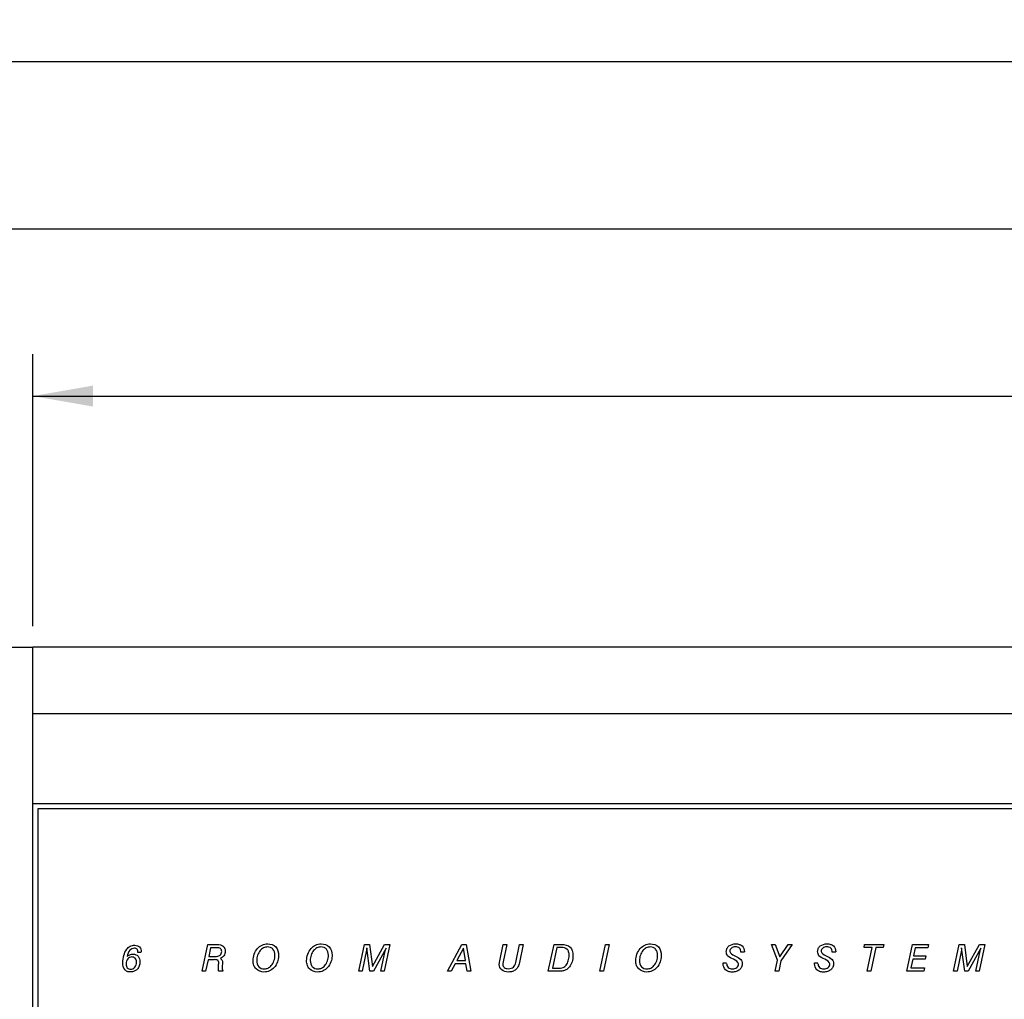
# Model space of a CAD drawing. Header units: inches. Extents: x -3.6 to 47.6, y 1.8 to 32.
# Tile 22 of 35: x 13.5 to 16.5, y 13.4 to 16.3. Entities that reach past the tile are written whole.
import ezdxf
from ezdxf.enums import TextEntityAlignment as Align

# ---------------------------------------------------------------- set-up
doc = ezdxf.new("R2010")
doc.units = ezdxf.units.IN
doc.header["$LTSCALE"] = 2.42
doc.header["$MEASUREMENT"] = 0
doc.layers.get('0').update_dxf_attribs({"linetype": 'CONTINUOUS'})
doc.layers.add('DIM', color=7, linetype='CONTINUOUS')
doc.styles.get("Standard").update_dxf_attribs({"font": 'arial'})
doc.dimstyles.new('DIMSTYLE_1', dxfattribs={"dimtxt": 0.125, "dimasz": 0.18, "dimexe": 0.125, "dimexo": 0.0625, "dimgap": 0.0625, "dimtad": 0, "dimtih": 1, "dimtoh": 1, "dimdec": 3, "dimzin": 4, "dimdsep": 46, "dimtxsty": 'Standard', "dimblk": '_FILLED', "dimblk1": '_FILLED', "dimblk2": '_FILLED', "dimcen": 0.09, "dimadec": 0, "dimazin": 0, "dimtp": 0.003, "dimtm": 0.003, "dimtfac": 1, "dimtdec": 3, "dimtofl": 0, "dimtmove": 0, "dimatfit": 3, "dimldrblk": '_FILLED', "dimfxl": 0, "dimtolj": 1, "dimtzin": 4, "dimarcsym": 0})

# ---------------------------------------------------------------- blocks, each defined once
blk = doc.blocks.new('_FILLED')
at = {"color": 0, "linetype": 'ByBlock'}
blk.add_solid([(0, 0), (-1, 0.174), (-1, -0.174)], dxfattribs=at)
blk = doc.blocks.new('*D1')
at = {"layer": 'DIM', "color": 7, "linetype": 'Continuous'}
for p, q in [((13.5693, 14.4943), (13.5693, 15.3068)), ((30.8493, 14.4943), (30.8493, 15.3068)), ((13.5693, 15.1818), (21.6468, 15.1818)), ((30.8493, 15.1818), (22.7718, 15.1818))]:
    blk.add_line(p, q, dxfattribs=at)
at = {"layer": 'DIM', "color": 7, "linetype": 'Continuous', "xscale": 0.18, "yscale": 0.18, "zscale": 0.18, "rotation": 180}
blk.add_blockref('_FILLED', (13.5693, 15.1818), dxfattribs=at)
at = {"layer": 'DIM', "color": 7, "linetype": 'Continuous', "xscale": 0.18, "yscale": 0.18, "zscale": 0.18}
blk.add_blockref('_FILLED', (30.8493, 15.1818), dxfattribs=at)
at = {"layer": 'DIM', "color": 7, "linetype": 'Continuous'}
for s, width, p, p2 in [('17.280', 1.404215, (21.7093, 15.1193), (22.4593, 15.1193)), ('[', 2.57645, (21.7093, 14.9318), (21.8343, 14.9318)), (']', 2.57645, (22.5843, 14.9318), (22.7093, 14.9318)), ('438,91', 1.404215, (21.8343, 14.9318), (22.5843, 14.9318))]:
    blk.add_text(s, height=0.125, dxfattribs=dict(at, width=width)).set_placement(p, p2, align=Align.FIT)
blk = doc.blocks.new('*D2')
at = {"layer": 'DIM', "color": 7, "linetype": 'Continuous'}
for p, q in [((13.0558, 13.4948), (13.0558, 15.8068)), ((31.3628, 13.4948), (31.3628, 15.8068)), ((13.0558, 15.6818), (21.7718, 15.6818)), ((31.3628, 15.6818), (22.6468, 15.6818))]:
    blk.add_line(p, q, dxfattribs=at)
at = {"layer": 'DIM', "color": 7, "linetype": 'Continuous', "xscale": 0.18, "yscale": 0.18, "zscale": 0.18, "rotation": 180}
blk.add_blockref('_FILLED', (13.0558, 15.6818), dxfattribs=at)
at = {"layer": 'DIM', "color": 7, "linetype": 'Continuous', "xscale": 0.18, "yscale": 0.18, "zscale": 0.18}
blk.add_blockref('_FILLED', (31.3628, 15.6818), dxfattribs=at)
at = {"layer": 'DIM', "color": 7, "linetype": 'Continuous'}
for s, width, p, p2 in [('18.307', 1.404215, (21.8343, 15.6193), (22.5843, 15.6193)), ('[', 2.57645, (21.8343, 15.4318), (21.9593, 15.4318)), (']', 2.57645, (22.3343, 15.4318), (22.4593, 15.4318)), ('465', 1.287094, (21.9593, 15.4318), (22.3343, 15.4318))]:
    blk.add_text(s, height=0.125, dxfattribs=dict(at, width=width)).set_placement(p, p2, align=Align.FIT)
blk = doc.blocks.new('*D3')
at = {"layer": 'DIM', "color": 7, "linetype": 'Continuous'}
for p, q in [((12.7093, 14.369), (12.7093, 16.3068)), ((31.7093, 14.369), (31.7093, 16.3068)), ((12.7093, 16.1818), (21.7093, 16.1818)), ((31.7093, 16.1818), (22.7093, 16.1818))]:
    blk.add_line(p, q, dxfattribs=at)
at = {"layer": 'DIM', "color": 7, "linetype": 'Continuous', "xscale": 0.18, "yscale": 0.18, "zscale": 0.18, "rotation": 180}
blk.add_blockref('_FILLED', (12.7093, 16.1818), dxfattribs=at)
at = {"layer": 'DIM', "color": 7, "linetype": 'Continuous', "xscale": 0.18, "yscale": 0.18, "zscale": 0.18}
blk.add_blockref('_FILLED', (31.7093, 16.1818), dxfattribs=at)
at = {"layer": 'DIM', "color": 7, "linetype": 'Continuous'}
for s, width, p, p2 in [('19.000', 1.404215, (21.7718, 16.1193), (22.5218, 16.1193)), ('[', 2.57645, (21.7718, 15.9318), (21.8968, 15.9318)), (']', 2.57645, (22.5218, 15.9318), (22.6468, 15.9318)), ('482,6', 1.430244, (21.8968, 15.9318), (22.5218, 15.9318))]:
    blk.add_text(s, height=0.125, dxfattribs=dict(at, width=width)).set_placement(p, p2, align=Align.FIT)

msp = doc.modelspace()

# ---------------------------------------------------------------- linework, layer by layer
at = {"color": 7, "linetype": 'Continuous'}
for p, q in [((12.8343, 14.4315), (13.5693, 14.4315)), ((13.5693, 10.9628), (13.5693, 14.4318)), ((30.8493, 14.4318), (13.5693, 14.4318)), ((30.8493, 14.2318), (13.5693, 14.2318)), ((30.8493, 13.9628), (13.5693, 13.9628)), ((13.5843, 13.9478), (13.5843, 11.4468)), ((30.8343, 13.9478), (13.5843, 13.9478)), ((14.0753, 13.4626), (14.0924, 13.5425)), ((14.0924, 13.5425), (14.1197, 13.5425)), ((14.5433, 13.4626), (14.5602, 13.5425)), ((14.5602, 13.5425), (14.5755, 13.5425)), ((14.5755, 13.5425), (14.5843, 13.4765)), ((14.5843, 13.4765), (14.6205, 13.5425)), ((14.6365, 13.5425), (14.6195, 13.4626)), ((14.6205, 13.5425), (14.6365, 13.5425)), ((14.8084, 13.4626), (14.8514, 13.5425)), ((14.8514, 13.5425), (14.8647, 13.5425)), ((14.8647, 13.5425), (14.8781, 13.4626)), ((14.9648, 13.4935), (14.9753, 13.5425)), ((14.9858, 13.5425), (14.9748, 13.4904)), ((14.9753, 13.5425), (14.9858, 13.5425)), ((15.0128, 13.489), (15.024, 13.5425)), ((15.0346, 13.5425), (15.0232, 13.4885)), ((15.024, 13.5425), (15.0346, 13.5425)), ((15.1097, 13.4626), (15.1268, 13.5425)), ((15.1268, 13.5425), (15.1496, 13.5425)), ((15.2638, 13.4626), (15.2807, 13.5425)), ((15.2918, 13.5425), (15.2748, 13.4626)), ((15.2807, 13.5425), (15.2918, 13.5425)), ((15.7947, 13.4957), (15.7767, 13.5425)), ((15.7767, 13.5425), (15.7878, 13.5425)), ((15.7878, 13.5425), (15.8016, 13.5055)), ((15.8016, 13.5055), (15.8263, 13.5425)), ((15.8384, 13.5425), (15.8051, 13.4941)), ((15.8263, 13.5425), (15.8384, 13.5425)), ((16.0532, 13.5334), (16.0551, 13.5425)), ((16.0551, 13.5425), (16.1123, 13.5425)), ((16.1123, 13.5425), (16.1103, 13.5334)), ((16.1809, 13.4626), (16.1977, 13.5425)), ((16.1977, 13.5425), (16.2461, 13.5425)), ((16.2461, 13.5425), (16.2439, 13.5327)), ((16.3208, 13.4626), (16.3377, 13.5425)), ((16.3377, 13.5425), (16.3531, 13.5425)), ((16.3531, 13.5425), (16.3619, 13.4765)), ((16.3619, 13.4765), (16.398, 13.5425)), ((16.414, 13.5425), (16.3971, 13.4626)), ((16.398, 13.5425), (16.414, 13.5425)), ((13.8934, 13.519), (13.8836, 13.519)), ((14.1007, 13.5331), (14.0952, 13.5066)), ((14.0952, 13.5066), (14.1145, 13.5066)), ((14.1195, 13.5331), (14.1007, 13.5331)), ((14.5666, 13.5257), (14.5536, 13.4626)), ((14.5766, 13.4626), (14.5672, 13.5327)), ((14.6251, 13.5317), (14.5869, 13.4626)), ((14.6096, 13.4626), (14.6225, 13.5236)), ((14.8564, 13.5315), (14.8367, 13.4945)), ((14.8622, 13.4945), (14.8564, 13.5315)), ((15.1355, 13.5334), (15.1223, 13.4716)), ((15.1482, 13.5334), (15.1355, 13.5334)), ((15.6957, 13.5196), (15.6854, 13.5196)), ((15.9686, 13.5196), (15.9583, 13.5196)), ((16.0775, 13.5334), (16.0532, 13.5334)), ((16.0625, 13.4626), (16.0775, 13.5334)), ((16.0882, 13.5334), (16.0732, 13.4626)), ((16.1103, 13.5334), (16.0882, 13.5334)), ((16.2062, 13.5327), (16.2011, 13.5085)), ((16.2011, 13.5085), (16.2377, 13.5085)), ((16.2439, 13.5327), (16.2062, 13.5327)), ((16.2377, 13.5085), (16.2356, 13.4991)), ((16.3442, 13.5257), (16.3311, 13.4626)), ((16.3541, 13.4626), (16.3447, 13.5327)), ((16.4026, 13.5317), (16.3644, 13.4626)), ((16.3871, 13.4626), (16.4, 13.5236)), ((14.0932, 13.4973), (14.0856, 13.4626)), ((14.1103, 13.4973), (14.0932, 13.4973)), ((14.1241, 13.4747), (14.1247, 13.4837)), ((14.1358, 13.4855), (14.1354, 13.4775)), ((14.8319, 13.4852), (14.8199, 13.4626)), ((14.8637, 13.4852), (14.8319, 13.4852)), ((14.8367, 13.4945), (14.8622, 13.4945)), ((14.8673, 13.4626), (14.8637, 13.4852)), ((15.6323, 13.4853), (15.6325, 13.4874)), ((15.6325, 13.4874), (15.6425, 13.4874)), ((15.7879, 13.4626), (15.7947, 13.4957)), ((15.8051, 13.4941), (15.7986, 13.4626)), ((15.9053, 13.4853), (15.9054, 13.4874)), ((15.9054, 13.4874), (15.9154, 13.4874)), ((16.1991, 13.4991), (16.1933, 13.4724)), ((16.2356, 13.4991), (16.1991, 13.4991)), ((14.0856, 13.4626), (14.0753, 13.4626)), ((14.1374, 13.4626), (14.1248, 13.4626)), ((14.1374, 13.4647), (14.1374, 13.4626)), ((14.5536, 13.4626), (14.5433, 13.4626)), ((14.5869, 13.4626), (14.5766, 13.4626)), ((14.6195, 13.4626), (14.6096, 13.4626)), ((14.8199, 13.4626), (14.8084, 13.4626)), ((14.8781, 13.4626), (14.8673, 13.4626)), ((15.1396, 13.4626), (15.1097, 13.4626)), ((15.1223, 13.4716), (15.1376, 13.4716)), ((15.2748, 13.4626), (15.2638, 13.4626)), ((15.7986, 13.4626), (15.7879, 13.4626)), ((16.0732, 13.4626), (16.0625, 13.4626)), ((16.232, 13.4626), (16.1809, 13.4626)), ((16.1933, 13.4724), (16.2341, 13.4724)), ((16.2341, 13.4724), (16.232, 13.4626)), ((16.3311, 13.4626), (16.3208, 13.4626)), ((16.3644, 13.4626), (16.3541, 13.4626)), ((16.3971, 13.4626), (16.3871, 13.4626))]:
    msp.add_line(p, q, dxfattribs=at)
for centre in [(15.8547, 13.9416), (16.1277, 13.9416)]:
    msp.add_arc(centre, 0.4719, 246.3559, 246.7867, dxfattribs=at)
for points, knots in [([(13.8546, 13.5334), (13.8564, 13.5349), (13.8621, 13.5389), (13.8741, 13.5417), (13.8905, 13.5373), (13.8934, 13.5255), (13.8934, 13.5203)], [0, 0, 0, 0, 0.132937, 0.398366, 0.696904, 1, 1, 1, 1]), ([(14.1197, 13.5425), (14.1231, 13.5425), (14.1289, 13.5425), (14.1371, 13.5392), (14.1431, 13.5324), (14.1451, 13.5213), (14.1422, 13.5084), (14.1342, 13.5026), (14.13, 13.5011)], [0, 0, 0, 0, 0.161252, 0.26881, 0.412726, 0.566755, 0.788334, 1, 1, 1, 1]), ([(14.2276, 13.4943), (14.2277, 13.501), (14.2301, 13.5142), (14.2393, 13.531), (14.254, 13.5424), (14.2739, 13.5464), (14.2989, 13.5385), (14.304, 13.5187), (14.3039, 13.5089), (14.3038, 13.5082)], [0, 0, 0, 0, 0.155813, 0.309889, 0.441385, 0.576364, 0.776285, 0.984345, 1, 1, 1, 1]), ([(14.2703, 13.5353), (14.2662, 13.5352), (14.2578, 13.5334), (14.2472, 13.5244), (14.2404, 13.5107), (14.2373, 13.4939), (14.2417, 13.4744), (14.2554, 13.4696), (14.2619, 13.4697), (14.2623, 13.4697)], [0, 0, 0, 0, 0.128284, 0.260394, 0.426243, 0.598951, 0.80057, 0.987701, 1, 1, 1, 1]), ([(14.2623, 13.4697), (14.2658, 13.4699), (14.2732, 13.4717), (14.2838, 13.4799), (14.2909, 13.4939), (14.2942, 13.5112), (14.2902, 13.5272), (14.2796, 13.5344), (14.2735, 13.5353), (14.2703, 13.5353)], [0, 0, 0, 0, 0.112829, 0.240134, 0.416624, 0.60616, 0.805713, 0.897924, 1, 1, 1, 1]), ([(14.3875, 13.4943), (14.3876, 13.501), (14.39, 13.5142), (14.3992, 13.531), (14.4139, 13.5424), (14.4338, 13.5464), (14.4588, 13.5385), (14.4639, 13.5187), (14.4638, 13.5089), (14.4637, 13.5082)], [0, 0, 0, 0, 0.155813, 0.309889, 0.441385, 0.576364, 0.776285, 0.984345, 1, 1, 1, 1]), ([(14.4302, 13.5353), (14.4261, 13.5352), (14.4177, 13.5334), (14.4071, 13.5244), (14.4003, 13.5107), (14.3972, 13.4939), (14.4016, 13.4744), (14.4153, 13.4696), (14.4218, 13.4697), (14.4222, 13.4697)], [0, 0, 0, 0, 0.128284, 0.260394, 0.426243, 0.598951, 0.80057, 0.987701, 1, 1, 1, 1]), ([(14.4222, 13.4697), (14.4257, 13.4699), (14.4331, 13.4717), (14.4437, 13.4799), (14.4508, 13.4939), (14.4541, 13.5112), (14.4501, 13.5272), (14.4395, 13.5344), (14.4334, 13.5353), (14.4302, 13.5353)], [0, 0, 0, 0, 0.112829, 0.240134, 0.416624, 0.60616, 0.805713, 0.897924, 1, 1, 1, 1]), ([(15.1496, 13.5425), (15.1586, 13.5425), (15.1736, 13.5401), (15.1826, 13.5235), (15.184, 13.5081), (15.1819, 13.4911), (15.1753, 13.4779), (15.1681, 13.4704), (15.1616, 13.4659), (15.1519, 13.4626), (15.1442, 13.4626), (15.1396, 13.4626)], [0, 0, 0, 0, 0.212047, 0.306026, 0.424695, 0.573903, 0.706192, 0.762566, 0.819646, 0.891423, 1, 1, 1, 1]), ([(15.3713, 13.4943), (15.3713, 13.501), (15.3737, 13.5142), (15.383, 13.531), (15.3977, 13.5424), (15.4175, 13.5464), (15.4425, 13.5385), (15.4476, 13.5187), (15.4475, 13.5089), (15.4475, 13.5082)], [0, 0, 0, 0, 0.155813, 0.309889, 0.441385, 0.576364, 0.776285, 0.984345, 1, 1, 1, 1]), ([(15.4139, 13.5353), (15.4098, 13.5352), (15.4015, 13.5334), (15.3908, 13.5244), (15.3841, 13.5107), (15.3809, 13.4939), (15.3853, 13.4744), (15.399, 13.4696), (15.4055, 13.4697), (15.4059, 13.4697)], [0, 0, 0, 0, 0.128284, 0.260394, 0.426243, 0.598951, 0.80057, 0.987701, 1, 1, 1, 1]), ([(15.4059, 13.4697), (15.4095, 13.4699), (15.4168, 13.4717), (15.4274, 13.4799), (15.4345, 13.4939), (15.4378, 13.5112), (15.4338, 13.5272), (15.4232, 13.5344), (15.4171, 13.5353), (15.4139, 13.5353)], [0, 0, 0, 0, 0.112829, 0.240134, 0.416624, 0.60616, 0.805713, 0.897924, 1, 1, 1, 1]), ([(15.6634, 13.4985), (15.6571, 13.5012), (15.6478, 13.5044), (15.6422, 13.5146), (15.6414, 13.5223), (15.6429, 13.5311), (15.6515, 13.542), (15.6663, 13.5454), (15.6776, 13.5441), (15.6818, 13.5426), (15.6824, 13.5424)], [0, 0, 0, 0, 0.236032, 0.307297, 0.389289, 0.499607, 0.60673, 0.848939, 0.978096, 1, 1, 1, 1]), ([(15.6854, 13.52), (15.6854, 13.5241), (15.6828, 13.5338), (15.6688, 13.5366), (15.6564, 13.5342), (15.6522, 13.526), (15.6522, 13.5227)], [0, 0, 0, 0, 0.258025, 0.526648, 0.787021, 1, 1, 1, 1]), ([(15.6824, 13.5424), (15.6848, 13.5414), (15.6926, 13.5368), (15.6957, 13.5269), (15.6957, 13.5206)], [0, 0, 0, 0, 0.286172, 1, 1, 1, 1]), ([(15.9363, 13.4985), (15.93, 13.5012), (15.9207, 13.5044), (15.9152, 13.5146), (15.9143, 13.5223), (15.9158, 13.5311), (15.9244, 13.542), (15.9392, 13.5454), (15.9506, 13.5441), (15.9547, 13.5426), (15.9553, 13.5424)], [0, 0, 0, 0, 0.236038, 0.30729, 0.389288, 0.499614, 0.606721, 0.848936, 0.978096, 1, 1, 1, 1]), ([(15.9583, 13.52), (15.9583, 13.5241), (15.9557, 13.5338), (15.9417, 13.5366), (15.9294, 13.5342), (15.9251, 13.526), (15.9252, 13.5227)], [0, 0, 0, 0, 0.258025, 0.526648, 0.787021, 1, 1, 1, 1]), ([(15.9553, 13.5424), (15.9577, 13.5414), (15.9655, 13.5368), (15.9686, 13.5269), (15.9686, 13.5206)], [0, 0, 0, 0, 0.286172, 1, 1, 1, 1]), ([(13.8799, 13.4673), (13.8778, 13.4654), (13.8719, 13.4616), (13.8617, 13.4599), (13.8513, 13.4614), (13.8401, 13.4698), (13.8369, 13.4888), (13.8403, 13.5095), (13.8467, 13.5251), (13.8529, 13.5318), (13.8546, 13.5334)], [0, 0, 0, 0, 0.07871, 0.185378, 0.275991, 0.35808, 0.551559, 0.753897, 0.937151, 1, 1, 1, 1]), ([(13.8657, 13.5054), (13.8608, 13.5054), (13.8509, 13.5004), (13.8471, 13.4859), (13.8497, 13.4718), (13.8581, 13.4685), (13.8619, 13.4685)], [0, 0, 0, 0, 0.261342, 0.558014, 0.793237, 1, 1, 1, 1]), ([(13.8836, 13.519), (13.8836, 13.5223), (13.8827, 13.5295), (13.8705, 13.5332), (13.8562, 13.5253), (13.8525, 13.5132), (13.8508, 13.5065)], [0, 0, 0, 0, 0.182293, 0.342317, 0.615164, 1, 1, 1, 1]), ([(13.8508, 13.5065), (13.8532, 13.5088), (13.8588, 13.5125), (13.8708, 13.5148), (13.8863, 13.5095), (13.8905, 13.4928), (13.8884, 13.4791), (13.8839, 13.4712), (13.8806, 13.4679), (13.8799, 13.4673)], [0, 0, 0, 0, 0.124688, 0.24762, 0.45152, 0.66649, 0.825079, 0.969079, 1, 1, 1, 1]), ([(13.8619, 13.4685), (13.8666, 13.4686), (13.8766, 13.4743), (13.8804, 13.4886), (13.8773, 13.5025), (13.8694, 13.5054), (13.8657, 13.5054)], [0, 0, 0, 0, 0.26376, 0.577634, 0.796992, 1, 1, 1, 1]), ([(14.1145, 13.5066), (14.1194, 13.5066), (14.1297, 13.508), (14.1352, 13.5208), (14.131, 13.5323), (14.1232, 13.5331), (14.1195, 13.5331)], [0, 0, 0, 0, 0.312363, 0.57494, 0.766858, 1, 1, 1, 1]), ([(14.3038, 13.5082), (14.3036, 13.5021), (14.301, 13.4898), (14.2919, 13.4735), (14.2772, 13.4625), (14.2575, 13.4586), (14.2379, 13.4648), (14.2287, 13.4805), (14.2276, 13.4895), (14.2276, 13.4943)], [0, 0, 0, 0, 0.14559, 0.305982, 0.438794, 0.577019, 0.783238, 0.884284, 1, 1, 1, 1]), ([(14.4637, 13.5082), (14.4635, 13.5021), (14.4609, 13.4898), (14.4518, 13.4735), (14.4371, 13.4625), (14.4174, 13.4586), (14.3978, 13.4648), (14.3886, 13.4805), (14.3875, 13.4895), (14.3875, 13.4943)], [0, 0, 0, 0, 0.14559, 0.305982, 0.438794, 0.577019, 0.783238, 0.884284, 1, 1, 1, 1]), ([(14.5672, 13.5315), (14.5672, 13.5306), (14.5671, 13.5286), (14.5668, 13.5267), (14.5666, 13.5257)], [0, 0, 0, 0, 0.474718, 1, 1, 1, 1]), ([(14.6225, 13.5236), (14.6229, 13.5251), (14.6236, 13.5279), (14.6245, 13.5306), (14.6251, 13.5317)], [0, 0, 0, 0, 0.545603, 1, 1, 1, 1]), ([(15.1376, 13.4716), (15.143, 13.4716), (15.1529, 13.4716), (15.1644, 13.481), (15.1705, 13.4942), (15.1723, 13.5081), (15.1714, 13.5199), (15.1653, 13.532), (15.1545, 13.5334), (15.1482, 13.5334)], [0, 0, 0, 0, 0.167317, 0.287812, 0.438851, 0.60473, 0.717871, 0.80374, 1, 1, 1, 1]), ([(15.4475, 13.5082), (15.4473, 13.5021), (15.4446, 13.4898), (15.4356, 13.4735), (15.4209, 13.4625), (15.4012, 13.4586), (15.3815, 13.4648), (15.3724, 13.4805), (15.3712, 13.4895), (15.3713, 13.4943)], [0, 0, 0, 0, 0.14559, 0.305982, 0.438794, 0.577019, 0.783238, 0.884284, 1, 1, 1, 1]), ([(15.6688, 13.508), (15.6746, 13.5054), (15.683, 13.5019), (15.6886, 13.4924), (15.6896, 13.4845), (15.688, 13.4751), (15.6814, 13.4663), (15.6712, 13.4611), (15.6596, 13.4598), (15.6509, 13.4608), (15.6468, 13.4624), (15.6462, 13.4627)], [0, 0, 0, 0, 0.214011, 0.283497, 0.358196, 0.478959, 0.591833, 0.712848, 0.853931, 0.977897, 1, 1, 1, 1]), ([(15.6522, 13.5227), (15.6522, 13.5225), (15.6526, 13.5164), (15.6599, 13.5118), (15.6655, 13.5094)], [0, 0, 0, 0, 0.027267, 1, 1, 1, 1]), ([(15.9417, 13.508), (15.9475, 13.5054), (15.9559, 13.5019), (15.9615, 13.4924), (15.9625, 13.4845), (15.961, 13.4751), (15.9543, 13.4663), (15.9441, 13.4611), (15.9325, 13.4598), (15.9238, 13.4608), (15.9198, 13.4624), (15.9191, 13.4627)], [0, 0, 0, 0, 0.214011, 0.283497, 0.358196, 0.478959, 0.591833, 0.712848, 0.853931, 0.977897, 1, 1, 1, 1]), ([(15.9252, 13.5227), (15.9252, 13.5225), (15.9255, 13.5164), (15.9328, 13.5118), (15.9384, 13.5094)], [0, 0, 0, 0, 0.027267, 1, 1, 1, 1]), ([(16.3447, 13.5315), (16.3447, 13.5306), (16.3446, 13.5286), (16.3443, 13.5267), (16.3442, 13.5257)], [0, 0, 0, 0, 0.474718, 1, 1, 1, 1]), ([(16.4, 13.5236), (16.4004, 13.5251), (16.4011, 13.5279), (16.4021, 13.5305), (16.4026, 13.5317)], [0, 0, 0, 0, 0.545603, 1, 1, 1, 1]), ([(14.1247, 13.4837), (14.1247, 13.4841), (14.1248, 13.4851), (14.1249, 13.4878), (14.1247, 13.4915), (14.1206, 13.4978), (14.1142, 13.4973), (14.1103, 13.4973)], [0, 0, 0, 0, 0.049928, 0.124546, 0.342731, 0.503305, 1, 1, 1, 1]), ([(14.13, 13.5011), (14.1318, 13.5001), (14.1356, 13.4968), (14.136, 13.491), (14.1359, 13.4872), (14.1359, 13.486), (14.1358, 13.4855)], [0, 0, 0, 0, 0.358139, 0.782665, 0.91422, 1, 1, 1, 1]), ([(14.1354, 13.4775), (14.1353, 13.4765), (14.1352, 13.4749), (14.1352, 13.4715), (14.1351, 13.468), (14.1366, 13.4654), (14.1374, 13.4647)], [0, 0, 0, 0, 0.212746, 0.376176, 0.762073, 1, 1, 1, 1]), ([(14.9633, 13.4827), (14.9633, 13.4841), (14.9637, 13.4877), (14.9644, 13.4913), (14.9648, 13.4935)], [0, 0, 0, 0, 0.381057, 1, 1, 1, 1]), ([(15.0232, 13.4885), (15.0222, 13.4841), (15.0203, 13.4764), (15.0129, 13.467), (15.0025, 13.4615), (14.9877, 13.4594), (14.9693, 13.4632), (14.9633, 13.4768), (14.9633, 13.4827)], [0, 0, 0, 0, 0.156155, 0.271805, 0.407229, 0.554085, 0.792693, 1, 1, 1, 1]), ([(14.9748, 13.4904), (14.9746, 13.4892), (14.9742, 13.4869), (14.9736, 13.4811), (14.9776, 13.4716), (14.9894, 13.4699), (14.9987, 13.4709), (15.0085, 13.4758), (15.0116, 13.4838), (15.0128, 13.489)], [0, 0, 0, 0, 0.060844, 0.112146, 0.283464, 0.489272, 0.626607, 0.74232, 1, 1, 1, 1]), ([(15.6462, 13.4627), (15.6438, 13.4638), (15.6359, 13.4688), (15.6323, 13.4787), (15.6323, 13.4853)], [0, 0, 0, 0, 0.287468, 1, 1, 1, 1]), ([(15.6425, 13.4859), (15.6425, 13.4817), (15.6459, 13.4719), (15.6603, 13.4687), (15.6737, 13.4715), (15.6783, 13.4804), (15.6782, 13.4841)], [0, 0, 0, 0, 0.2488, 0.515227, 0.78037, 1, 1, 1, 1]), ([(15.6782, 13.4841), (15.6782, 13.4843), (15.6777, 13.4909), (15.6696, 13.4959), (15.6634, 13.4985)], [0, 0, 0, 0, 0.027223, 1, 1, 1, 1]), ([(15.9191, 13.4627), (15.9167, 13.4638), (15.9088, 13.4688), (15.9053, 13.4787), (15.9053, 13.4853)], [0, 0, 0, 0, 0.287468, 1, 1, 1, 1]), ([(15.9154, 13.4859), (15.9154, 13.4817), (15.9188, 13.4719), (15.9332, 13.4687), (15.9466, 13.4715), (15.9512, 13.4804), (15.9511, 13.4841)], [0, 0, 0, 0, 0.2488, 0.515227, 0.78037, 1, 1, 1, 1]), ([(15.9511, 13.4841), (15.9511, 13.4843), (15.9507, 13.4909), (15.9425, 13.4959), (15.9363, 13.4985)], [0, 0, 0, 0, 0.027223, 1, 1, 1, 1]), ([(14.1248, 13.4626), (14.1244, 13.4636), (14.1239, 13.4655), (14.1237, 13.4684), (14.1238, 13.4714), (14.124, 13.4735), (14.1241, 13.4747)], [0, 0, 0, 0, 0.246042, 0.493203, 0.701932, 1, 1, 1, 1])]:
    msp.add_open_spline(points, degree=3, knots=knots, dxfattribs=at)

# ---------------------------------------------------------------- dimensions: what is measured, and where the dimension line sits
at = {"layer": 'DIM', "color": 7, "linetype": 'Continuous'}
for base, p1, p2, picture, middle in [((31.7093, 16.1818), (12.7093, 14.3065), (31.7093, 14.3065), '*D3', (22.2093, 16.088)), ((31.3628, 15.6818), (13.0558, 13.4323), (31.3628, 13.4323), '*D2', (22.2093, 15.588))]:
    dim = msp.add_linear_dim(base=base, p1=p1, p2=p2, dimstyle='DIMSTYLE_1', dxfattribs=at)
    dim.commit()
    dim.dimension.update_dxf_attribs({"geometry": picture, "text_midpoint": middle, "dimtype": 160})
dim = msp.add_linear_dim(base=(13.5693, 15.1818), p1=(30.8493, 14.4318), p2=(13.5693, 14.4318), angle=180, dimstyle='DIMSTYLE_1', dxfattribs=at)
dim.commit()
dim.dimension.update_dxf_attribs({"geometry": '*D1', "text_midpoint": (22.2093, 15.088), "dimtype": 160})

doc.saveas('drawing.dxf')
